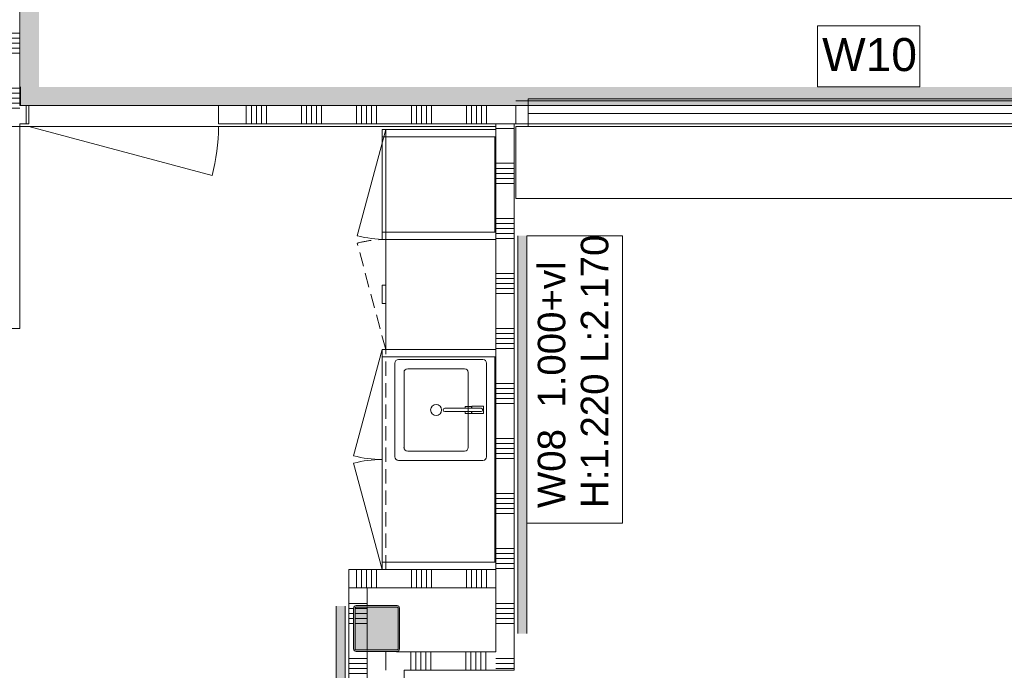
# Model space of a CAD drawing. Header units: millimetres. Extents: x -850 to 154668, y -24973 to 71030.
# Tile 4 of 212: x 6755 to 12123, y 21235 to 24783. Entities that reach past the tile are written whole.
import ezdxf

# ---------------------------------------------------------------- set-up
doc = ezdxf.new("R2010")
doc.units = ezdxf.units.MM
doc.header["$MEASUREMENT"] = 0
doc.linetypes.add('B0702', pattern=[117.37, 78.119999, -39.250001])
for name, color, linetype in [('42 Binnenwandafw', 7, 'Continuous'), ('42 Binnenwandafw Doorsnede-arcering', 7, 'Continuous'), ('72 VI kastenwanden', 7, 'Continuous'), ('Info Wandafwerking aanduiding', 7, 'Continuous'), ('New_22 NC Binnenwanden', 7, 'Continuous'), ('New_22 NC Binnenwanden Deuren', 7, 'Continuous'), ('New_22 NC Binnenwanden Doorsnede-arcering', 7, 'Continuous'), ('New_22 NC Binnenwanden Ramen', 7, 'Continuous'), ('New_72 VI kastenwanden', 7, 'Continuous'), ('New_Info Wandafwerking aanduiding', 7, 'Continuous'), ('New_Info Wandafwerking aanduiding Doorsnede-arcering', 7, 'Continuous'), ('New_Z Ruimtefuncties Zone omranding', 7, 'Continuous'), ('S-COLS-____-OTLN.RVT S', 7, 'Continuous'), ('S-COLS-____-OTLN.RVT S 2D arcering', 7, 'Continuous')]:
    doc.layers.add(name, color=color, linetype=linetype)
doc.styles.add('GENERATED_STYLE_1', font='txt')

# ---------------------------------------------------------------- blocks, each defined once
blk = doc.blocks.new('*X60')
at = {"layer": 'New_22 NC Binnenwanden Doorsnede-arcering', "color": 254, "linetype": 'Continuous', "lineweight": 0, "true_color": 0xe9ebeb}
for p, q in [((8559.3, 21600), (8549.9, 21600)), ((8649.9, 21600), (8559.3, 21600)), ((8559.3, 21572.6), (8549.9, 21572.6)), ((8559.3, 21545.1), (8549.9, 21545.1)), ((8576.5, 21572.6), (8559.3, 21572.6)), ((8575, 21545.1), (8559.3, 21545.1)), ((8559.3, 21517.7), (8549.9, 21517.7)), ((8559.3, 21490.3), (8549.9, 21490.3)), ((8575, 21517.7), (8559.3, 21517.7)), ((8575, 21490.3), (8559.3, 21490.3)), ((8559.3, 21300), (8549.9, 21300)), ((8559.3, 21272.6), (8549.9, 21272.6)), ((8649.9, 21300), (8559.3, 21300)), ((8649.9, 21272.6), (8559.3, 21272.6)), ((8559.3, 21245.1), (8549.9, 21245.1)), ((8559.3, 21217.7), (8549.9, 21217.7)), ((8649.9, 21245.1), (8559.3, 21245.1)), ((8649.9, 21217.7), (8559.3, 21217.7)), ((8559.3, 21190.3), (8549.9, 21190.3)), ((8649.9, 21190.3), (8559.3, 21190.3)), ((8559.3, 21000), (8549.9, 21000)), ((8649.9, 21000), (8559.3, 21000)), ((8559.3, 20972.6), (8549.9, 20972.6)), ((8559.3, 20945.1), (8549.9, 20945.1)), ((8649.9, 20972.6), (8559.3, 20972.6)), ((8649.9, 20945.1), (8559.3, 20945.1)), ((8559.3, 20917.7), (8549.9, 20917.7)), ((8559.3, 20890.3), (8549.9, 20890.3)), ((8649.9, 20917.7), (8559.3, 20917.7)), ((8649.9, 20890.3), (8559.3, 20890.3)), ((8559.3, 20700), (8549.9, 20700)), ((8559.3, 20672.6), (8549.9, 20672.6)), ((8649.9, 20700), (8559.3, 20700)), ((8649.9, 20672.6), (8559.3, 20672.6)), ((8559.3, 20645.1), (8549.9, 20645.1)), ((8559.3, 20617.7), (8549.9, 20617.7)), ((8649.9, 20645.1), (8559.3, 20645.1)), ((8649.9, 20617.7), (8559.3, 20617.7)), ((8559.3, 20590.3), (8549.9, 20590.3)), ((8649.9, 20590.3), (8559.3, 20590.3)), ((8559.3, 20400), (8549.9, 20400)), ((8649.9, 20400), (8559.3, 20400)), ((8559.3, 20372.6), (8549.9, 20372.6)), ((8559.3, 20345.1), (8549.9, 20345.1)), ((8649.9, 20372.6), (8559.3, 20372.6)), ((8649.9, 20345.1), (8559.3, 20345.1)), ((8559.3, 20317.7), (8549.9, 20317.7)), ((8649.9, 20317.7), (8559.3, 20317.7)), ((8559.3, 20290.3), (8549.9, 20290.3)), ((8649.9, 20290.3), (8559.3, 20290.3)), ((8559.3, 20100), (8549.9, 20100)), ((8649.9, 20100), (8559.3, 20100)), ((8559.3, 20072.6), (8549.9, 20072.6)), ((8559.3, 20045.1), (8549.9, 20045.1)), ((8649.9, 20072.6), (8559.3, 20072.6)), ((8649.9, 20045.1), (8559.3, 20045.1)), ((8559.3, 20017.7), (8549.9, 20017.7)), ((8559.3, 19990.3), (8549.9, 19990.3)), ((8649.9, 20017.7), (8559.3, 20017.7)), ((8649.9, 19990.3), (8559.3, 19990.3)), ((8559.3, 19800), (8549.9, 19800)), ((8559.3, 19772.6), (8549.9, 19772.6)), ((8649.9, 19800), (8559.3, 19800)), ((8649.9, 19772.6), (8559.3, 19772.6)), ((8559.3, 19745.1), (8549.9, 19745.1)), ((8559.3, 19717.7), (8549.9, 19717.7)), ((8649.9, 19745.1), (8559.3, 19745.1)), ((8649.9, 19717.7), (8559.3, 19717.7)), ((8559.3, 19690.3), (8549.9, 19690.3)), ((8649.9, 19690.3), (8559.3, 19690.3)), ((8559.3, 19500), (8549.9, 19500)), ((8649.9, 19500), (8559.3, 19500)), ((8559.3, 19472.6), (8549.9, 19472.6)), ((8559.3, 19445.1), (8549.9, 19445.1)), ((8649.9, 19472.6), (8559.3, 19472.6)), ((8649.9, 19445.1), (8559.3, 19445.1)), ((8559.3, 19417.7), (8549.9, 19417.7)), ((8559.3, 19390.3), (8549.9, 19390.3)), ((8649.9, 19417.7), (8559.3, 19417.7)), ((8649.9, 19390.3), (8559.3, 19390.3)), ((8559.3, 19200), (8549.9, 19200)), ((8559.3, 19172.6), (8549.9, 19172.6)), ((8649.9, 19200), (8559.3, 19200)), ((8649.9, 19172.6), (8559.3, 19172.6)), ((8559.3, 19145.1), (8549.9, 19145.1)), ((8559.3, 19117.7), (8549.9, 19117.7)), ((8649.9, 19145.1), (8559.3, 19145.1)), ((8649.9, 19117.7), (8559.3, 19117.7)), ((8559.3, 19090.3), (8549.9, 19090.3)), ((8649.9, 19090.3), (8559.3, 19090.3)), ((8559.3, 18900), (8549.9, 18900)), ((8649.9, 18900), (8559.3, 18900)), ((8559.3, 18872.6), (8549.9, 18872.6)), ((8559.3, 18845.1), (8549.9, 18845.1)), ((8649.9, 18872.6), (8559.3, 18872.6)), ((8649.9, 18845.1), (8559.3, 18845.1)), ((8559.3, 18817.7), (8549.9, 18817.7)), ((8559.3, 18790.3), (8549.9, 18790.3)), ((8649.9, 18817.7), (8559.3, 18817.7)), ((8649.9, 18790.3), (8559.3, 18790.3)), ((8559.3, 18600), (8549.9, 18600)), ((8649.9, 18600), (8559.3, 18600)), ((8559.3, 18572.6), (8549.9, 18572.6)), ((8559.3, 18545.1), (8549.9, 18545.1)), ((8649.9, 18572.6), (8559.3, 18572.6)), ((8649.9, 18545.1), (8559.3, 18545.1)), ((8559.3, 18517.7), (8549.9, 18517.7)), ((8559.3, 18490.3), (8549.9, 18490.3)), ((8649.9, 18517.7), (8559.3, 18517.7)), ((8649.9, 18490.3), (8559.3, 18490.3)), ((8559.3, 18300), (8549.9, 18300)), ((8559.3, 18272.6), (8549.9, 18272.6)), ((8649.9, 18300), (8559.3, 18300)), ((8649.9, 18272.6), (8559.3, 18272.6)), ((8559.3, 18245.1), (8549.9, 18245.1)), ((8559.3, 18217.7), (8549.9, 18217.7)), ((8649.9, 18245.1), (8559.3, 18245.1)), ((8649.9, 18217.7), (8559.3, 18217.7)), ((8559.3, 18190.3), (8549.9, 18190.3)), ((8649.9, 18190.3), (8559.3, 18190.3)), ((8559.3, 18000), (8549.9, 18000)), ((8649.9, 18000), (8559.3, 18000)), ((8559.3, 17972.6), (8549.9, 17972.6)), ((8559.3, 17945.1), (8549.9, 17945.1)), ((8649.9, 17972.6), (8559.3, 17972.6)), ((8649.9, 17945.1), (8559.3, 17945.1)), ((8559.3, 17917.7), (8549.9, 17917.7)), ((8559.3, 17890.3), (8549.9, 17890.3)), ((8649.9, 17917.7), (8559.3, 17917.7)), ((8649.9, 17890.3), (8559.3, 17890.3)), ((8559.3, 17700), (8549.9, 17700)), ((8559.3, 17672.6), (8549.9, 17672.6)), ((8649.9, 17700), (8559.3, 17700)), ((8649.9, 17672.6), (8559.3, 17672.6)), ((8559.3, 17645.1), (8549.9, 17645.1)), ((8559.3, 17617.7), (8549.9, 17617.7)), ((8649.9, 17645.1), (8559.3, 17645.1)), ((8649.9, 17617.7), (8559.3, 17617.7)), ((8559.3, 17590.3), (8549.9, 17590.3)), ((8649.9, 17590.3), (8559.3, 17590.3)), ((8559.3, 17400), (8549.9, 17400)), ((8649.9, 17400), (8559.3, 17400)), ((8559.3, 17372.6), (8549.9, 17372.6)), ((8559.3, 17345.1), (8549.9, 17345.1)), ((8649.9, 17372.6), (8559.3, 17372.6)), ((8649.9, 17345.1), (8559.3, 17345.1)), ((8559.3, 17317.7), (8549.9, 17317.7)), ((8559.3, 17290.3), (8549.9, 17290.3)), ((8575, 17317.7), (8559.3, 17317.7)), ((8575, 17290.3), (8559.3, 17290.3)), ((8559.3, 17100), (8549.9, 17100)), ((8559.3, 17072.6), (8549.9, 17072.6)), ((8575.4, 17100), (8559.3, 17100)), ((8649.9, 17072.6), (8559.3, 17072.6))]:
    blk.add_line(p, q, dxfattribs=at)
blk = doc.blocks.new('*X61')
at = {"layer": 'New_22 NC Binnenwanden Doorsnede-arcering', "color": 254, "linetype": 'Continuous', "lineweight": 0, "true_color": 0xe9ebeb}
for p, q in [((8649.9, 17317.7), (8583, 17317.7)), ((8649.9, 17290.3), (8583, 17290.3)), ((8649.9, 17100), (8583.4, 17100))]:
    blk.add_line(p, q, dxfattribs=at)
blk = doc.blocks.new('*X62')
at = {"layer": 'New_22 NC Binnenwanden Doorsnede-arcering', "color": 254, "linetype": 'Continuous', "lineweight": 0, "true_color": 0xe9ebeb}
for p, q in [((8649.9, 21545.1), (8583, 21545.1)), ((8649.9, 21572.6), (8584.5, 21572.6)), ((8649.9, 21517.7), (8583, 21517.7)), ((8649.9, 21490.3), (8583, 21490.3))]:
    blk.add_line(p, q, dxfattribs=at)
blk = doc.blocks.new('Wall_10_2', base_point=(8549.9, 17060))
at = {"layer": 'New_22 NC Binnenwanden', "color": 8, "linetype": 'Continuous', "lineweight": 0, "true_color": 0x778488, "flags": 128}
for points in [[(8549.9, 21685.3), (8549.9, 17060)], [(8649.9, 21585), (8649.9, 21685.3)], [(8649.9, 21343), (8649.9, 21577)], [(8649.9, 17335), (8649.9, 21335)], [(8649.9, 17093), (8649.9, 17327)], [(8649.9, 17060), (8649.9, 17085)], [(8549.9, 17060), (8649.9, 17060)]]:
    blk.add_lwpolyline(points, dxfattribs=at)
at = {"layer": 'New_22 NC Binnenwanden', "color": 8, "lineweight": 0, "true_color": 0x778488}
for name in ['*X60', '*X62', '*X61']:
    blk.add_blockref(name, (0, 0), dxfattribs=at)
blk = doc.blocks.new('Kast basis 2D 22_2')
at = {"layer": 'New_72 VI kastenwanden', "color": 1, "linetype": 'Continuous', "lineweight": 0}
for p, q in [((0, 620), (1200, 620)), ((0, 0), (0, 620)), ((1200, 0), (1200, 620)), ((595, 550), (595, 90)), ((1125, 570), (615, 570)), ((890, 554), (850, 554)), ((850, 554), (850, 489)), ((861, 540), (861, 342.1)), ((861, 489), (861, 540)), ((879, 342.2), (879, 540)), ((879, 540), (879, 489)), ((890, 489), (890, 554)), ((1145, 90), (1145, 550)), ((850, 489), (861, 489)), ((861, 488), (850.3, 488)), ((850.3, 488), (850.3, 453)), ((861, 453), (861, 488)), ((879, 489), (890, 489)), ((889.7, 488), (879, 488)), ((879, 488), (879, 453)), ((889.7, 453), (889.7, 488)), ((645, 450), (645, 140)), ((1075, 470), (665, 470)), ((850.3, 453), (861, 453)), ((879, 453), (889.7, 453)), ((1095, 140), (1095, 450)), ((665, 120), (1075, 120)), ((615, 70), (1125, 70)), ((0, 0), (1200, 0)), ((0, 0), (579.6, -155.3)), ((1200, 0), (620.4, -155.3))]:
    blk.add_line(p, q, dxfattribs=at)
blk.add_circle((870, 295), 30, dxfattribs=at)
for centre, radius, start, end in [((615, 550), 20, 90, 180), ((870, 540), 9, 0, 180), ((870, 540), 9, 0, 180), ((1125, 550), 20, 0, 90), ((665, 450), 20, 90, 180), ((1075, 450), 20, 0, 90), ((870, 342.1), 9, 180.1472, 0.1472), ((665, 140), 20, 180, 270), ((1075, 140), 20, 270, 0), ((615, 90), 20, 180, 270), ((1125, 90), 20, 270, 0), ((0, 0), 600, 345, 0), ((1200, 0), 600, 180, 195)]:
    blk.add_arc(centre, radius, start, end, dxfattribs=at)
blk.add_point((665, 120), dxfattribs=at)
blk = doc.blocks.new('Kast basis 1D 22_5')
at = {"layer": 'New_72 VI kastenwanden', "color": 1, "linetype": 'Continuous', "lineweight": 0}
for p, q in [((0, 600), (600, 600)), ((0, 0), (0, 600)), ((600, 0), (600, 600)), ((0, 0), (600, 0)), ((0, 0), (579.6, -155.3))]:
    blk.add_line(p, q, dxfattribs=at)
blk.add_arc((0, 0), 600, 345, 0, dxfattribs=at)
blk = doc.blocks.new('Wall_264_2', base_point=(9450, 21435.1))
at = {"layer": '42 Binnenwandafw Doorsnede-arcering', "linetype": 'Continuous', "lineweight": 0, "true_color": 0x934451}
blk.add_hatch(color=15, dxfattribs=at).paths.add_polyline_path([(9520, 21435.1), (9520.1, 23605), (9470.1, 23605), (9470, 21435.1)])
at = {"layer": '42 Binnenwandafw', "color": 15, "linetype": 'Continuous', "lineweight": 0, "true_color": 0x934451, "flags": 128}
for points in [[(9470.1, 23605), (9470, 21435.1)], [(9520, 21435.1), (9520.1, 23605)]]:
    blk.add_lwpolyline(points, dxfattribs=at)
blk = doc.blocks.new('Wall_265_2', base_point=(8549.9, 21585.3))
at = {"layer": '42 Binnenwandafw Doorsnede-arcering', "linetype": 'Continuous', "lineweight": 0, "true_color": 0x934451}
blk.add_hatch(color=15, dxfattribs=at).paths.add_polyline_path([(8479.9, 21585.3), (8479.9, 17260), (8529.9, 17260), (8529.9, 21585.3)])
at = {"layer": '42 Binnenwandafw', "color": 15, "linetype": 'Continuous', "lineweight": 0, "true_color": 0x934451, "flags": 128}
for points in [[(8479.9, 21585.3), (8479.9, 17260)], [(8529.9, 17260), (8529.9, 21585.3)]]:
    blk.add_lwpolyline(points, dxfattribs=at)
blk = doc.blocks.new('Column 209[49]_2', base_point=(0.5, 3))
at = {"layer": 'S-COLS-____-OTLN.RVT S 2D arcering', "linetype": 'Continuous', "lineweight": 0, "true_color": 0x778488}
h = blk.add_hatch(color=8, dxfattribs=at)
h.paths.add_polyline_path([(8575.5, 21351), (8576.5, 21346), (8579.3, 21341.8), (8583.5, 21338.9), (8588.5, 21338), (8812.5, 21338), (8817.5, 21338.9), (8821.7, 21341.8), (8824.5, 21346), (8825.5, 21351), (8825.5, 21575), (8824.5, 21579.9), (8821.7, 21584.1), (8817.5, 21587), (8812.5, 21588), (8588.5, 21588), (8583.5, 21587), (8579.3, 21584.1), (8576.5, 21579.9), (8575.5, 21575)])
h.paths.add_polyline_path([(8812.5, 21346), (8588.5, 21346), (8586.6, 21346.3), (8585, 21347.4), (8583.9, 21349), (8583.5, 21351), (8583.5, 21575), (8583.9, 21576.9), (8585, 21578.5), (8586.6, 21579.6), (8588.5, 21580), (8812.5, 21580), (8814.4, 21579.6), (8816.1, 21578.5), (8817.1, 21576.9), (8817.5, 21575), (8817.5, 21351), (8817.1, 21349), (8816.1, 21347.4), (8814.4, 21346.3)], flags=0)
blk.add_hatch(color=8, dxfattribs=at).paths.add_polyline_path([(8812.5, 21580), (8588.5, 21580), (8586.6, 21579.6), (8585, 21578.5), (8583.9, 21576.9), (8583.5, 21575), (8583.5, 21351), (8583.9, 21349), (8585, 21347.4), (8586.6, 21346.3), (8588.5, 21346), (8812.5, 21346), (8814.4, 21346.3), (8816.1, 21347.4), (8817.1, 21349), (8817.5, 21351), (8817.5, 21575), (8817.1, 21576.9), (8816.1, 21578.5), (8814.4, 21579.6)])
at = {"layer": 'S-COLS-____-OTLN.RVT S', "color": 1, "linetype": 'Continuous', "lineweight": 0}
for p, q in [((8576.5, 21579.9), (8575.5, 21575)), ((8579.3, 21584.1), (8576.5, 21579.9)), ((8583.5, 21587), (8579.3, 21584.1)), ((8588.5, 21588), (8583.5, 21587)), ((8585, 21578.5), (8586.6, 21579.6)), ((8586.6, 21579.6), (8588.5, 21580)), ((8812.5, 21588), (8588.5, 21588)), ((8588.5, 21580), (8812.5, 21580)), ((8817.5, 21587), (8812.5, 21588)), ((8812.5, 21580), (8814.4, 21579.6)), ((8814.4, 21579.6), (8816.1, 21578.5)), ((8821.7, 21584.1), (8817.5, 21587)), ((8824.5, 21579.9), (8821.7, 21584.1)), ((8825.5, 21575), (8824.5, 21579.9)), ((8575.5, 21575), (8575.5, 21351)), ((8583.5, 21575), (8583.9, 21576.9)), ((8583.5, 21351), (8583.5, 21575)), ((8583.9, 21576.9), (8585, 21578.5)), ((8816.1, 21578.5), (8817.1, 21576.9)), ((8817.1, 21576.9), (8817.5, 21575)), ((8817.5, 21575), (8817.5, 21351)), ((8825.5, 21351), (8825.5, 21575)), ((8575.5, 21351), (8576.5, 21346)), ((8576.5, 21346), (8579.3, 21341.8)), ((8579.3, 21341.8), (8583.5, 21338.9)), ((8583.9, 21349), (8583.5, 21351)), ((8583.5, 21338.9), (8588.5, 21338)), ((8585, 21347.4), (8583.9, 21349)), ((8586.6, 21346.3), (8585, 21347.4)), ((8588.5, 21346), (8586.6, 21346.3)), ((8812.5, 21346), (8588.5, 21346)), ((8588.5, 21338), (8812.5, 21338)), ((8814.4, 21346.3), (8812.5, 21346)), ((8812.5, 21338), (8817.5, 21338.9)), ((8816.1, 21347.4), (8814.4, 21346.3)), ((8817.1, 21349), (8816.1, 21347.4)), ((8817.5, 21351), (8817.1, 21349)), ((8817.5, 21338.9), (8821.7, 21341.8)), ((8821.7, 21341.8), (8824.5, 21346)), ((8824.5, 21346), (8825.5, 21351))]:
    blk.add_line(p, q, dxfattribs=at)
blk = doc.blocks.new('Kast wand 2D 22_2')
at = {"layer": 'New_72 VI kastenwanden', "color": 1, "linetype": 'B0702', "lineweight": 0}
for p, q in [((1200, 600), (0, 600)), ((0, 600), (0, 0)), ((1200, 0), (1200, 600)), ((0, 0), (1200, 0))]:
    blk.add_line(p, q, dxfattribs=at)
blk = doc.blocks.new('#72 ladekast 4L')
at = {"layer": 'New_72 VI kastenwanden', "color": 9, "linetype": 'Continuous', "lineweight": 0}
for p, q in [((20, 620), (0, 620)), ((0, 620), (0, 40)), ((580, 620), (20, 620)), ((600, 620), (580, 620)), ((600, 40), (600, 620)), ((0, 40), (0, 20)), ((0, 20), (600, 20)), ((350, 20), (250, 20)), ((250, 20), (250, 0)), ((250, 0), (350, 0)), ((350, 0), (350, 20)), ((600, 20), (600, 40))]:
    blk.add_line(p, q, dxfattribs=at)
blk = doc.blocks.new('Kast wand 1D 22_2')
at = {"layer": 'New_72 VI kastenwanden', "color": 1, "linetype": 'B0702', "lineweight": 0}
for p, q in [((600, 600), (0, 600)), ((0, 600), (0, 0)), ((600, 0), (600, 600)), ((0, 0), (600, 0))]:
    blk.add_line(p, q, dxfattribs=at)
blk = doc.blocks.new('Kast wand 1D 22_3')
at = {"layer": 'New_72 VI kastenwanden', "color": 1, "linetype": 'B0702', "lineweight": 0}
for p, q in [((600, 600), (0, 600)), ((0, 600), (0, 0)), ((600, 0), (600, 600)), ((0, 0), (600, 0)), ((0, 0), (579.6, -155.3))]:
    blk.add_line(p, q, dxfattribs=at)
blk.add_arc((0, 0), 600, 345, 0, dxfattribs=at)
blk = doc.blocks.new('#72 kadervak')
at = {"layer": 'New_72 VI kastenwanden', "color": 7, "linetype": 'Continuous', "lineweight": 0}
for p, q in [((600, 620), (0, 620)), ((0, 620), (0, 0)), ((600, 620), (0, 620)), ((0, 620), (0, 0)), ((40, 620), (0, 620)), ((0, 620), (0, 0)), ((40, 0), (40, 620)), ((560, 620), (40, 620)), ((40, 620), (40, 615)), ((40, 615), (560, 615)), ((600, 620), (560, 620)), ((560, 620), (560, 0)), ((560, 615), (560, 620)), ((600, 0), (600, 620)), ((600, 0), (600, 620)), ((600, 0), (600, 620)), ((0, 0), (600, 0)), ((0, 0), (600, 0)), ((0, 0), (40, 0)), ((560, 0), (600, 0))]:
    blk.add_line(p, q, dxfattribs=at)
blk = doc.blocks.new('#72 pantryvak')
at = {"layer": '72 VI kastenwanden', "color": 1, "linetype": 'Continuous', "lineweight": 0}
for p, q in [((1200, 620), (0, 620)), ((0, 620), (0, 0)), ((40, 620), (0, 620)), ((0, 620), (0, 0)), ((1160, 620), (40, 620)), ((40, 620), (40, 0)), ((40, 0), (40, 620)), ((1160, 620), (40, 620)), ((40, 620), (40, 615)), ((40, 615), (1160, 615)), ((1160, 0), (1160, 620)), ((1160, 615), (1160, 620)), ((1160, 620), (1160, 0)), ((1200, 620), (1160, 620)), ((1200, 0), (1200, 620)), ((1200, 0), (1200, 620)), ((0, 0), (1200, 0)), ((0, 0), (40, 0)), ((40, 0), (1160, 0)), ((1160, 0), (1200, 0))]:
    blk.add_line(p, q, dxfattribs=at)
blk = doc.blocks.new('*X2338')
at = {"layer": 'New_22 NC Binnenwanden Doorsnede-arcering', "color": 254, "linetype": 'Continuous', "lineweight": 0, "true_color": 0xe9ebeb}
for p, q in [((6790.3, 24251.4), (6790.3, 24315)), ((6790.3, 24215), (6790.3, 24251.4))]:
    blk.add_line(p, q, dxfattribs=at)
blk = doc.blocks.new('*X2339')
at = {"layer": 'New_22 NC Binnenwanden Doorsnede-arcering', "color": 254, "linetype": 'Continuous', "lineweight": 0, "true_color": 0xe9ebeb}
for p, q in [((7990.3, 24251.4), (7990.3, 24315)), ((8017.7, 24251.4), (8017.7, 24315)), ((8045.1, 24251.4), (8045.1, 24315)), ((8072.6, 24251.4), (8072.6, 24315)), ((8100, 24251.4), (8100, 24315)), ((8290.3, 24251.4), (8290.3, 24315)), ((8317.7, 24251.4), (8317.7, 24315)), ((8345.1, 24251.4), (8345.1, 24315)), ((8372.6, 24251.4), (8372.6, 24315)), ((8400, 24251.4), (8400, 24315)), ((8590.3, 24251.4), (8590.3, 24315)), ((8617.7, 24251.4), (8617.7, 24315)), ((8645.1, 24251.4), (8645.1, 24315)), ((8672.6, 24251.4), (8672.6, 24315)), ((8700, 24251.4), (8700, 24315)), ((8890.3, 24251.4), (8890.3, 24315)), ((8917.7, 24251.4), (8917.7, 24315)), ((8945.1, 24251.4), (8945.1, 24315)), ((8972.6, 24251.4), (8972.6, 24315)), ((9000, 24251.4), (9000, 24315)), ((9190.3, 24251.4), (9190.3, 24315)), ((9217.7, 24251.4), (9217.7, 24315)), ((9245.1, 24251.4), (9245.1, 24315)), ((9272.6, 24251.4), (9272.6, 24315)), ((9300, 24251.4), (9300, 24315)), ((7990.3, 24215), (7990.3, 24251.4)), ((8017.7, 24215), (8017.7, 24251.4)), ((8045.1, 24215), (8045.1, 24251.4)), ((8072.6, 24215), (8072.6, 24251.4)), ((8100, 24215), (8100, 24251.4)), ((8290.3, 24215), (8290.3, 24251.4)), ((8317.7, 24215), (8317.7, 24251.4)), ((8345.1, 24215), (8345.1, 24251.4)), ((8372.6, 24215), (8372.6, 24251.4)), ((8400, 24215), (8400, 24251.4)), ((8590.3, 24215), (8590.3, 24251.4)), ((8617.7, 24215), (8617.7, 24251.4)), ((8645.1, 24215), (8645.1, 24251.4)), ((8672.6, 24215), (8672.6, 24251.4)), ((8700, 24215), (8700, 24251.4)), ((8890.3, 24215), (8890.3, 24251.4)), ((8917.7, 24215), (8917.7, 24251.4)), ((8945.1, 24215), (8945.1, 24251.4)), ((8972.6, 24215), (8972.6, 24251.4)), ((9000, 24215), (9000, 24251.4)), ((9190.3, 24215), (9190.3, 24251.4)), ((9217.7, 24215), (9217.7, 24251.4)), ((9245.1, 24215), (9245.1, 24251.4)), ((9272.6, 24215), (9272.6, 24251.4)), ((9300, 24215), (9300, 24251.4))]:
    blk.add_line(p, q, dxfattribs=at)
blk = doc.blocks.new('#Pui inbouwgarderobe 01')
at = {"layer": 'New_22 NC Binnenwanden Ramen', "color": 9, "linetype": 'Continuous', "lineweight": 0}
for p, q in [((-1600, 0), (-1600, -392)), ((-1533, 0), (-1600, 0)), ((1533, 0), (-1533, 0)), ((1600, 0), (1533, 0)), ((1600, -392), (1600, 0)), ((-1600, -392), (-1533, -392)), ((-1533, -392), (-1533, -513)), ((-1533, -392), (1533, -392)), ((1533, -513), (1533, -392)), ((1533, -392), (1600, -392)), ((-1533, -513), (-1533, -543)), ((1533, -531), (-1533, -531)), ((1533, -543), (1533, -513)), ((-1533, -543), (-1515, -543)), ((-1515, -543), (1515, -543)), ((1515, -543), (1533, -543))]:
    blk.add_line(p, q, dxfattribs=at)
at = {"layer": 'New_22 NC Binnenwanden Ramen', "color": 1, "linetype": 'Continuous', "lineweight": 0}
for p, q in [((1533, -462), (-1533, -462)), ((-1533, -513), (-1533, -543)), ((-1533, -543), (-1533, -513)), ((-1533, -513), (-1533, -543)), ((-1533, -543), (-1533, -513)), ((-1533, -513), (-1533, -543)), ((-1533, -543), (-1533, -513)), ((1533, -543), (1533, -513)), ((1533, -513), (1533, -543)), ((1533, -543), (1533, -513)), ((-1533, -543), (-1515, -543)), ((-1515, -543), (-1533, -543)), ((1515, -543), (1533, -543)), ((1533, -543), (1515, -543))]:
    blk.add_line(p, q, dxfattribs=at)
blk = doc.blocks.new('Rnx verticaal 22')
at = {"layer": 'New_22 NC Binnenwanden Ramen', "color": 1, "linetype": 'Continuous', "lineweight": 0}
for p, q in [((-1600, 0), (-1533, 0)), ((-1533, 0), (-1533, -139)), ((-1533, 0), (1533, 0)), ((1533, -139), (1533, 0)), ((1533, 0), (1600, 0)), ((-1533, -139), (-1600, -139)), ((1533, -139), (-1533, -139)), ((1600, -139), (1533, -139))]:
    blk.add_line(p, q, dxfattribs=at)
at = {"layer": 'New_22 NC Binnenwanden Ramen', "color": 7, "linetype": 'Continuous', "lineweight": 0}
for p, q in [((-1600, -25), (-1600, -125)), ((-1600, -25), (-1600, -125)), ((1600, -25), (1600, -125)), ((1600, -25), (1600, -125))]:
    blk.add_line(p, q, dxfattribs=at)
blk = doc.blocks.new('D1 22_6')
at = {"layer": 'New_22 NC Binnenwanden Deuren', "color": 1, "linetype": 'Continuous', "lineweight": 0}
for q in [(-481.8, 267.6), (-517, 0)]:
    blk.add_line((517, 0), q, dxfattribs=at)
at = {"layer": 'New_22 NC Binnenwanden Deuren', "color": 7, "linetype": 'Continuous', "lineweight": 0}
for p, q in [((-517, -114), (-517, -14)), ((-517, -114), (-517, -14)), ((517, -114), (517, -14)), ((517, -114), (517, -14))]:
    blk.add_line(p, q, dxfattribs=at)
at = {"layer": 'New_22 NC Binnenwanden Deuren', "color": 1, "linetype": 'Continuous', "lineweight": 0}
blk.add_arc((517, 0), 1034, 165, 180, dxfattribs=at)
blk = doc.blocks.new('Wall_441_2', base_point=(6754.7, 24215))
at = {"layer": 'New_22 NC Binnenwanden', "color": 8, "linetype": 'Continuous', "lineweight": 0, "true_color": 0x778488}
for p, q in [((6804.7, 24315), (6804.7, 24215)), ((7838.7, 24315), (7838.7, 24215))]:
    blk.add_line(p, q, dxfattribs=at)
at = {"layer": 'New_22 NC Binnenwanden', "color": 8, "linetype": 'Continuous', "lineweight": 0, "true_color": 0x778488, "flags": 128}
for points in [[(6804.7, 24315), (6754.7, 24315)], [(9460.1, 24315), (7838.7, 24315)], [(6754.7, 24215), (6804.7, 24215)], [(7838.7, 24215), (9460.1, 24215)]]:
    blk.add_lwpolyline(points, dxfattribs=at)
at = {"layer": 'New_22 NC Binnenwanden', "color": 8, "lineweight": 0, "true_color": 0x778488}
for name in ['*X2338', '*X2339']:
    blk.add_blockref(name, (0, 0), dxfattribs=at)
at = {"layer": 'New_22 NC Binnenwanden Deuren', "color": 1, "linetype": 'Continuous', "lineweight": 0, "zscale": 1000, "rotation": 180.0000000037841}
blk.add_blockref('D1 22_6', (7321.7, 24201), dxfattribs=at)
at = {"layer": 'New_22 NC Binnenwanden Ramen', "color": 1, "linetype": 'Continuous', "lineweight": 0, "xscale": -1.00000000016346, "zscale": 1000, "rotation": 180.0000000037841}
blk.add_blockref('#Pui inbouwgarderobe 01', (11060.1, 23809), dxfattribs=at)
at = {"layer": 'New_22 NC Binnenwanden Ramen', "color": 1, "linetype": 'Continuous', "lineweight": 0, "zscale": 1000}
blk.add_blockref('Rnx verticaal 22', (11060.1, 24340), dxfattribs=at)
blk = doc.blocks.new('*X2443')
at = {"layer": 'New_22 NC Binnenwanden Doorsnede-arcering', "color": 254, "linetype": 'Continuous', "lineweight": 0, "true_color": 0xe9ebeb}
for p, q in [((8672.9, 21754.8), (8672.9, 21785.3)), ((8672.9, 21685.3), (8672.9, 21754.8)), ((8700.3, 21754.8), (8700.3, 21785.3)), ((8700.3, 21685.3), (8700.3, 21754.8)), ((8890.6, 21754.8), (8890.6, 21785.3)), ((8890.6, 21685.3), (8890.6, 21754.8)), ((8918, 21754.8), (8918, 21785.3)), ((8918, 21685.3), (8918, 21754.8)), ((8945.4, 21754.8), (8945.4, 21785.3)), ((8945.4, 21685.3), (8945.4, 21754.8)), ((8972.9, 21754.8), (8972.9, 21785.3)), ((8972.9, 21685.3), (8972.9, 21754.8)), ((9000.3, 21754.8), (9000.3, 21785.3)), ((9000.3, 21685.3), (9000.3, 21754.8)), ((9190.6, 21754.8), (9190.6, 21785.3)), ((9190.6, 21685.3), (9190.6, 21754.8)), ((9218, 21754.8), (9218, 21785.3)), ((9218, 21685.3), (9218, 21754.8)), ((9245.4, 21754.8), (9245.4, 21785.3)), ((9245.4, 21685.3), (9245.4, 21754.8)), ((9272.9, 21754.8), (9272.9, 21785.3)), ((9272.9, 21685.3), (9272.9, 21754.8)), ((9300.3, 21754.8), (9300.3, 21785.3)), ((9300.3, 21685.3), (9300.3, 21754.8))]:
    blk.add_line(p, q, dxfattribs=at)
blk = doc.blocks.new('*X2444')
at = {"layer": 'New_22 NC Binnenwanden Doorsnede-arcering', "color": 254, "linetype": 'Continuous', "lineweight": 0, "true_color": 0xe9ebeb}
for p, q in [((8590.6, 21754.8), (8590.6, 21785.3)), ((8590.6, 21744.6), (8590.6, 21754.8)), ((8618, 21754.8), (8618, 21785.3)), ((8618, 21717.2), (8618, 21754.8)), ((8645.4, 21754.8), (8645.4, 21785.3)), ((8645.4, 21689.7), (8645.4, 21754.8))]:
    blk.add_line(p, q, dxfattribs=at)
blk = doc.blocks.new('*X2445')
at = {"layer": 'New_22 NC Binnenwanden Doorsnede-arcering', "color": 254, "linetype": 'Continuous', "lineweight": 0, "true_color": 0xe9ebeb}
for p, q in [((8590.6, 21685.3), (8590.6, 21744.6)), ((8618, 21685.3), (8618, 21717.2)), ((8645.4, 21685.3), (8645.4, 21689.7))]:
    blk.add_line(p, q, dxfattribs=at)
blk = doc.blocks.new('Wall_476_2', base_point=(9450.1, 21785.3))
at = {"layer": 'New_22 NC Binnenwanden', "color": 8, "linetype": 'Continuous', "lineweight": 0, "true_color": 0x778488, "flags": 128}
for points in [[(9350.1, 21785.3), (8549.9, 21785.3)], [(8549.9, 21785.3), (8549.9, 21685.3)], [(9350.1, 21785.3), (9350.1, 21685.3)], [(8649.9, 21685.3), (9350.1, 21685.3)]]:
    blk.add_lwpolyline(points, dxfattribs=at)
at = {"layer": 'New_22 NC Binnenwanden', "color": 8, "lineweight": 0, "true_color": 0x778488}
for name in ['*X2444', '*X2445', '*X2443']:
    blk.add_blockref(name, (0, 0), dxfattribs=at)
blk = doc.blocks.new('*X2447')
at = {"layer": 'New_22 NC Binnenwanden Doorsnede-arcering', "color": 254, "linetype": 'Continuous', "lineweight": 0, "true_color": 0xe9ebeb}
for p, q in [((8887.3, 21235), (8887.3, 21335)), ((8914.7, 21235), (8914.7, 21335)), ((8942.2, 21235.1), (8942.2, 21335.1)), ((8969.6, 21235.1), (8969.6, 21335.1)), ((8997, 21235.1), (8997, 21335.1)), ((9187.3, 21235.1), (9187.3, 21335.1)), ((9214.7, 21235.1), (9214.7, 21335.1)), ((9242.2, 21235.1), (9242.2, 21335.1)), ((9269.6, 21235.1), (9269.6, 21335.1)), ((9297, 21235.1), (9297, 21335.1))]:
    blk.add_line(p, q, dxfattribs=at)
blk = doc.blocks.new('Wall_477_2', base_point=(9450, 21235.1))
at = {"layer": 'New_22 NC Binnenwanden', "color": 8, "linetype": 'Continuous', "lineweight": 0, "true_color": 0x778488, "flags": 128}
for points in [[(8750.1, 21335), (8750.1, 21235)], [(9350, 21335.1), (8809.1, 21335)], [(8850.1, 21235), (9350, 21235.1)]]:
    blk.add_lwpolyline(points, dxfattribs=at)
at = {"layer": 'New_22 NC Binnenwanden', "color": 8, "lineweight": 0, "true_color": 0x778488}
blk.add_blockref('*X2447', (0, 0), dxfattribs=at)
blk = doc.blocks.new('*X2629')
at = {"layer": 'New_22 NC Binnenwanden Doorsnede-arcering', "color": 254, "linetype": 'Continuous', "lineweight": 0, "true_color": 0xe9ebeb}
for p, q in [((6654.7, 25009.7), (6754.7, 25009.7)), ((6654.7, 24982.3), (6754.7, 24982.3)), ((6654.7, 24954.8), (6754.7, 24954.8)), ((6654.7, 24927.4), (6754.7, 24927.4)), ((6654.7, 24900), (6754.7, 24900)), ((6654.7, 24709.7), (6754.7, 24709.7)), ((6654.7, 24682.3), (6754.7, 24682.3)), ((6654.7, 24654.8), (6754.7, 24654.8)), ((6654.7, 24627.4), (6754.7, 24627.4)), ((6654.7, 24600), (6754.7, 24600)), ((6654.7, 24409.7), (6754.7, 24409.7)), ((6654.7, 24382.3), (6754.7, 24382.3)), ((6654.7, 24354.8), (6754.7, 24354.8)), ((6654.7, 24327.4), (6754.7, 24327.4)), ((6654.7, 24300), (6754.7, 24300))]:
    blk.add_line(p, q, dxfattribs=at)
blk = doc.blocks.new('*X2630')
at = {"layer": 'New_22 NC Binnenwanden Doorsnede-arcering', "color": 254, "linetype": 'Continuous', "lineweight": 0, "true_color": 0xe9ebeb}
for p, q in [((6654.7, 26400), (6754.7, 26400)), ((6654.7, 26209.7), (6754.7, 26209.7)), ((6654.7, 26182.3), (6754.7, 26182.3))]:
    blk.add_line(p, q, dxfattribs=at)
blk = doc.blocks.new('D1 22')
at = {"layer": 'New_22 NC Binnenwanden Deuren', "color": 1, "linetype": 'Continuous', "lineweight": 0}
for q in [(-481.8, 267.6), (-517, 0)]:
    blk.add_line((517, 0), q, dxfattribs=at)
at = {"layer": 'New_22 NC Binnenwanden Deuren', "color": 7, "linetype": 'Continuous', "lineweight": 0}
for p, q in [((-517, -25), (-517, -125)), ((-517, -25), (-517, -125)), ((517, -25), (517, -125)), ((517, -25), (517, -125))]:
    blk.add_line(p, q, dxfattribs=at)
at = {"layer": 'New_22 NC Binnenwanden Deuren', "color": 1, "linetype": 'Continuous', "lineweight": 0}
blk.add_arc((517, 0), 1034, 165, 180, dxfattribs=at)
blk = doc.blocks.new('Wall_525_2', base_point=(6754.7, 24200))
at = {"layer": 'New_22 NC Binnenwanden', "color": 8, "linetype": 'Continuous', "lineweight": 0, "true_color": 0x778488}
for p, q in [((6654.7, 26180), (6754.7, 26180)), ((6654.7, 25146), (6754.7, 25146))]:
    blk.add_line(p, q, dxfattribs=at)
at = {"layer": 'New_22 NC Binnenwanden', "color": 8, "linetype": 'Continuous', "lineweight": 0, "true_color": 0x778488, "flags": 128}
for points in [[(6754.7, 26410), (6654.7, 26410)], [(6654.7, 26410), (6654.7, 26180)], [(6754.7, 26300), (6754.7, 26410)], [(6754.7, 26180), (6754.7, 26200)], [(6654.7, 25146), (6654.7, 24200)], [(6754.7, 24315), (6754.7, 25146)], [(6754.7, 24200), (6754.7, 24215)], [(6754.7, 24200), (6654.7, 24200)]]:
    blk.add_lwpolyline(points, dxfattribs=at)
at = {"layer": 'New_22 NC Binnenwanden', "color": 8, "lineweight": 0, "true_color": 0x778488}
for name in ['*X2630', '*X2629']:
    blk.add_blockref(name, (0, 0), dxfattribs=at)
at = {"layer": 'New_22 NC Binnenwanden Deuren', "color": 1, "linetype": 'Continuous', "lineweight": 0, "zscale": 1000, "rotation": 89.99984760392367}
blk.add_blockref('D1 22', (6629.7, 25663), dxfattribs=at)
blk = doc.blocks.new('*X2977')
at = {"layer": 'New_22 NC Binnenwanden Doorsnede-arcering', "color": 254, "linetype": 'Continuous', "lineweight": 0, "true_color": 0xe9ebeb}
for p, q in [((9450.1, 24190.2), (9350.1, 24190.2)), ((9450.1, 23999.9), (9350.1, 23999.9)), ((9450.1, 23972.5), (9350.1, 23972.5)), ((9450.1, 23945), (9350.1, 23945)), ((9450.1, 23917.6), (9350.1, 23917.6)), ((9450.1, 23890.2), (9350.1, 23890.2)), ((9450.1, 23699.9), (9350.1, 23699.9)), ((9450.1, 23672.5), (9350.1, 23672.5)), ((9450.1, 23645), (9350.1, 23645)), ((9450.1, 23617.6), (9350.1, 23617.6)), ((9450.1, 23590.2), (9350.1, 23590.2)), ((9450.1, 23399.9), (9350.1, 23399.9)), ((9450.1, 23372.5), (9350.1, 23372.5)), ((9450.1, 23345), (9350.1, 23345)), ((9450.1, 23317.6), (9350.1, 23317.6)), ((9450.1, 23290.2), (9350.1, 23290.2)), ((9450.1, 23099.9), (9350.1, 23099.9)), ((9450.1, 23072.5), (9350.1, 23072.5)), ((9450.1, 23045), (9350.1, 23045)), ((9450.1, 23017.6), (9350.1, 23017.6)), ((9450.1, 22990.2), (9350.1, 22990.2)), ((9450.1, 22799.9), (9350.1, 22799.9)), ((9450.1, 22772.5), (9350.1, 22772.5)), ((9450.1, 22745), (9350.1, 22745)), ((9450.1, 22717.6), (9350.1, 22717.6)), ((9450.1, 22690.2), (9350.1, 22690.2)), ((9450.1, 22499.9), (9350.1, 22499.9)), ((9450.1, 22472.5), (9350.1, 22472.5)), ((9450.1, 22445), (9350.1, 22445)), ((9450.1, 22417.6), (9350.1, 22417.6)), ((9450.1, 22390.2), (9350.1, 22390.2)), ((9450.1, 22199.9), (9350.1, 22199.9)), ((9450.1, 22172.5), (9350.1, 22172.5)), ((9450.1, 22145), (9350.1, 22145)), ((9450.1, 22117.6), (9350.1, 22117.6)), ((9450.1, 22090.2), (9350.1, 22090.2)), ((9450.1, 21899.9), (9350.1, 21899.9)), ((9450.1, 21872.5), (9350.1, 21872.5)), ((9450.1, 21845), (9350.1, 21845)), ((9450.1, 21817.6), (9350.1, 21817.6)), ((9450.1, 21790.2), (9350.1, 21790.2)), ((9450, 21599.9), (9350, 21599.9)), ((9450, 21572.5), (9350, 21572.5)), ((9450, 21545), (9350, 21545)), ((9450, 21490.2), (9350, 21490.2)), ((9450, 21517.6), (9350, 21517.6))]:
    blk.add_line(p, q, dxfattribs=at)
blk = doc.blocks.new('*X2978')
at = {"layer": 'New_22 NC Binnenwanden Doorsnede-arcering', "color": 254, "linetype": 'Continuous', "lineweight": 0, "true_color": 0xe9ebeb}
for p, q in [((9450, 21299.9), (9385.3, 21299.9)), ((9450, 21272.5), (9412.7, 21272.5)), ((9450, 21245), (9440.1, 21245))]:
    blk.add_line(p, q, dxfattribs=at)
blk = doc.blocks.new('*X2979')
at = {"layer": 'New_22 NC Binnenwanden Doorsnede-arcering', "color": 254, "linetype": 'Continuous', "lineweight": 0, "true_color": 0xe9ebeb}
for p, q in [((9385.3, 21299.9), (9350, 21299.9)), ((9412.7, 21272.5), (9350, 21272.5)), ((9440.1, 21245), (9350, 21245))]:
    blk.add_line(p, q, dxfattribs=at)
blk = doc.blocks.new('Wall_579_2', base_point=(9450, 21235.1))
at = {"layer": 'New_22 NC Binnenwanden', "color": 8, "linetype": 'Continuous', "lineweight": 0, "true_color": 0x778488, "flags": 128}
for points in [[(9350.1, 24215.1), (9350, 21335.1)], [(9350.1, 24215.1), (9450.1, 24215.1)], [(9450, 21235.1), (9450.1, 24215.1)], [(9450, 21235.1), (9350, 21235.1)]]:
    blk.add_lwpolyline(points, dxfattribs=at)
at = {"layer": 'New_22 NC Binnenwanden', "color": 8, "lineweight": 0, "true_color": 0x778488}
for name in ['*X2977', '*X2979', '*X2978']:
    blk.add_blockref(name, (0, 0), dxfattribs=at)
blk = doc.blocks.new('Wall_636_2', base_point=(23390.4, 24366.6))
at = {"layer": 'New_Info Wandafwerking aanduiding Doorsnede-arcering', "linetype": 'Continuous', "lineweight": 0}
for points in [[(6859.2, 24416.6), (6759.2, 24316.6), (6859.2, 24316.6)], [(6759.2, 24416.6), (6759.2, 24316.6), (6859.2, 24416.6)], [(6859.2, 24316.6), (23390.4, 24316.6), (23390.4, 24416.6), (6859.2, 24416.6)]]:
    blk.add_hatch(color=1, dxfattribs=at).paths.add_polyline_path(points)
at = {"layer": 'New_Info Wandafwerking aanduiding', "color": 9, "linetype": 'Continuous', "lineweight": 0, "flags": 128}
blk.add_lwpolyline([(6759.2, 24316.6), (6759.2, 24416.6)], dxfattribs=at)
blk = doc.blocks.new('Wall_637_2', base_point=(6809.2, 24366.6))
at = {"layer": 'New_Info Wandafwerking aanduiding Doorsnede-arcering', "linetype": 'Continuous', "lineweight": 0}
for points in [[(6859.2, 26080), (6759.2, 26180), (6759.2, 26080)], [(6859.2, 26180), (6759.2, 26180), (6859.2, 26080)], [(6859.2, 24416.6), (6859.2, 26080), (6759.2, 26080), (6759.2, 24416.6)]]:
    blk.add_hatch(color=1, dxfattribs=at).paths.add_polyline_path(points)
at = {"layer": 'New_Info Wandafwerking aanduiding', "color": 9, "linetype": 'Continuous', "lineweight": 0, "flags": 128}
blk.add_lwpolyline([(6759.2, 26180), (6859.2, 26180)], dxfattribs=at)

msp = doc.modelspace()

# ---------------------------------------------------------------- linework, layer by layer
at = {"layer": 'Info Wandafwerking aanduiding', "color": 9, "linetype": 'Continuous', "lineweight": 0, "flags": 128}
msp.add_lwpolyline([(9520, 22036.8), (9520, 23605), (10041.5, 23605), (10041.5, 22036.8)], close=True, dxfattribs=at)
at = {"layer": 'New_Info Wandafwerking aanduiding', "color": 9, "linetype": 'Continuous', "lineweight": 0, "flags": 128}
msp.add_lwpolyline([(11104.7, 24749.5), (11661.6, 24749.5), (11661.6, 24416.6), (11104.7, 24416.6)], close=True, dxfattribs=at)
at = {"layer": 'New_Z Ruimtefuncties Zone omranding', "color": 41, "linetype": 'Continuous', "lineweight": 0, "true_color": 0xffeeaa, "flags": 128}
msp.add_lwpolyline([(6754.7, 26200), (6754.7, 24315.2), (23390.4, 24315), (23390.4, 26210)], dxfattribs=at)
at = {"layer": 'New_Z Ruimtefuncties Zone omranding', "color": 231, "linetype": 'Continuous', "lineweight": 0, "true_color": 0xf9acba, "flags": 128}
for points in [[(8850, 21235.1), (8850, 17060), (16749.3, 17060), (16749.3, 24215), (9450, 24215.1), (9450, 21235.1)], [(0.6, 23100), (0.6, 17059.9), (275.6, 17059.9), (8550.5, 17059.9), (8549.9, 21335), (8549.2, 21685), (9350.6, 21684.8), (9351.1, 24200.1), (6755.3, 24200.1), (6755.3, 23100)]]:
    msp.add_lwpolyline(points, close=True, dxfattribs=at)

# ---------------------------------------------------------------- block references
at = {"layer": '42 Binnenwandafw', "color": 15, "lineweight": 0, "true_color": 0x934451}
for name, p in [('Wall_264_2', (9450, 21435.1)), ('Wall_265_2', (8549.9, 21585.3))]:
    msp.add_blockref(name, p, dxfattribs=at)
at = {"layer": '72 VI kastenwanden', "color": 1, "linetype": 'Continuous', "lineweight": 0, "zscale": 1000, "rotation": 270}
msp.add_blockref('#72 pantryvak', (8730.2, 22984.8), dxfattribs=at)
at = {"layer": 'New_22 NC Binnenwanden', "color": 8, "lineweight": 0, "true_color": 0x778488}
for name, p in [('Wall_525_2', (6754.7, 24200)), ('Wall_441_2', (6754.7, 24215)), ('Wall_579_2', (9450, 21235.1)), ('Wall_476_2', (9450.1, 21785.3)), ('Wall_10_2', (8549.9, 17060)), ('Wall_477_2', (9450, 21235.1))]:
    msp.add_blockref(name, p, dxfattribs=at)
at = {"layer": 'New_72 VI kastenwanden', "color": 1, "linetype": 'Continuous', "lineweight": 0, "zscale": 1000, "rotation": 270}
for name in ['Kast basis 1D 22_5', 'Kast wand 1D 22_2']:
    msp.add_blockref(name, (8750.2, 24184.8), dxfattribs=at)
at = {"layer": 'New_72 VI kastenwanden', "color": 1, "linetype": 'Continuous', "lineweight": 0, "xscale": -1, "zscale": 1000, "rotation": 270}
for name, p in [('#72 kadervak', (8730.2, 23584.8)), ('Kast wand 2D 22_2', (8750.2, 22984.8)), ('Kast wand 1D 22_3', (8750.2, 22984.8)), ('Kast basis 2D 22_2', (8730.2, 21784.8)), ('Kast wand 2D 22_2', (8750.2, 21784.8))]:
    msp.add_blockref(name, p, dxfattribs=at)
at = {"layer": 'New_72 VI kastenwanden', "color": 253, "linetype": 'Continuous', "lineweight": 0, "true_color": 0x99a3a6, "xscale": -1, "zscale": 1000, "rotation": 270}
msp.add_blockref('#72 ladekast 4L', (8730.2, 22984.8), dxfattribs=at)
at = {"layer": 'New_Info Wandafwerking aanduiding', "color": 1, "lineweight": 0}
for name, p in [('Wall_637_2', (6809.2, 24366.6)), ('Wall_636_2', (23390.4, 24366.6))]:
    msp.add_blockref(name, p, dxfattribs=at)
at = {"layer": 'S-COLS-____-OTLN.RVT S', "color": 1, "linetype": 'Continuous', "lineweight": 0}
msp.add_blockref('Column 209[49]_2', (0.5, 3), dxfattribs=at)

# ---------------------------------------------------------------- texts
at = {"layer": 'Info Wandafwerking aanduiding', "color": 2, "linetype": 'Continuous', "lineweight": 0, "insert": (9579.3, 22061.8), "char_height": 150, "attachment_point": 1, "rotation": 90, "line_spacing_factor": 0.938049, "style": 'GENERATED_STYLE_1'}
msp.add_mtext('\\A1;{\\pql;\\fArial|b0|i0|c0|p38; W08 \\fArial|b0|i0|c0|p38; \\fArial|b0|i0|c0|p38;1.000\\fArial|b0|i0|c0|p38;+vl\\P\\pql;\\fArial|b0|i0|c0|p38; H:\\fArial|b0|i0|c0|p38;1.220\\fArial|b0|i0|c0|p38; L:\\fArial|b0|i0|c0|p38;2.170}', dxfattribs=at)
at = {"layer": 'New_Info Wandafwerking aanduiding', "color": 2, "linetype": 'Continuous', "lineweight": 0, "insert": (11129.7, 24500.4), "char_height": 180, "attachment_point": 7, "style": 'GENERATED_STYLE_1'}
msp.add_mtext('\\A1;{\\pql;\\fArial|b0|i0|c0|p38;W10}', dxfattribs=at)

doc.saveas('drawing.dxf')
